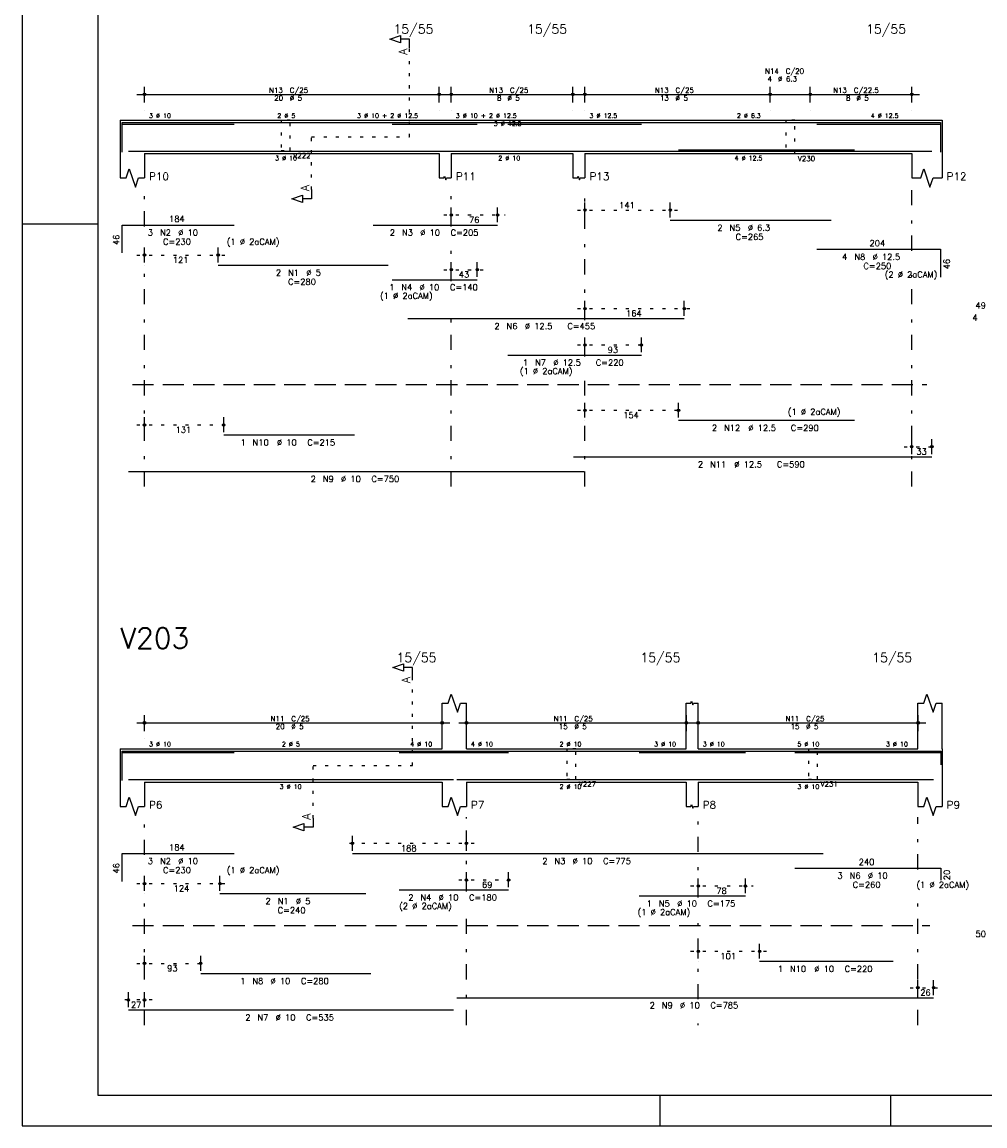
# Model space of a CAD drawing. Extents: x 0 to 84.1, y 0 to 59.4.
# Tile 1 of 8: x 0 to 31.7, y 0 to 36.3. Entities that reach past the tile are written whole.
import ezdxf

# ---------------------------------------------------------------- set-up
doc = ezdxf.new("R2010")
doc.units = 0
doc.header["$MEASUREMENT"] = 0
for name, pattern in [('ESTILO_TQS_0001', [1, 0.7, -0.3]), ('ESTILO_TQS_0002', [0.4, 0.1, -0.3]), ('ESTILO_TQS_0003', [1.5, 0.5, -0.4, 0.1, -0.5])]:
    doc.linetypes.add(name, pattern=pattern)
for name, color, linetype in [('1', 1, 'CONTINUOUS'), ('2', 2, 'CONTINUOUS'), ('4', 4, 'CONTINUOUS'), ('6', 6, 'CONTINUOUS'), ('7', 7, 'CONTINUOUS')]:
    doc.layers.add(name, color=color, linetype=linetype)
doc.styles.get("Standard").update_dxf_attribs({"font": 'ROMANS.SHX'})

msp = doc.modelspace()

# ---------------------------------------------------------------- linework, layer by layer
at = {"layer": '1', "linetype": 'ESTILO_TQS_0002'}
for p, q in [((12.755, 32.56), (12.755, 35.48)), ((9.53, 30.825), (9.53, 32.56)), ((9.53, 32.56), (12.755, 32.56)), ((13.88, 29.99), (15.907, 29.99)), ((18.28, 30.15), (21.591, 30.15)), ((3.78, 28.67), (6.706, 28.67)), ((13.88, 28.19), (15.235, 28.19)), ((18.28, 26.91), (22.052, 26.91)), ((18.28, 25.71), (20.638, 25.71)), ((18.28, 23.56), (21.86, 23.56)), ((3.78, 23.08), (6.89, 23.08)), ((29.04, 22.36), (30.2, 22.36)), ((12.855, 11.87), (12.855, 14.79)), ((9.58, 10.135), (9.58, 11.87)), ((9.58, 11.87), (12.855, 11.87)), ((14.88, 9.3), (10.627, 9.3)), ((14.38, 8.1), (16.265, 8.1)), ((3.78, 7.98), (6.764, 7.98)), ((22.01, 7.9), (24.065, 7.9)), ((22.01, 5.75), (24.53, 5.75)), ((3.78, 5.35), (6.13, 5.35)), ((29.24, 4.55), (30.26, 4.55)), ((4.28, 4.15), (3.25, 4.15))]:
    msp.add_line(p, q, dxfattribs=at)
at = {"layer": '1', "linetype": 'ESTILO_TQS_0001'}
for p, q in [((3.63, 24.405), (29.79, 24.405)), ((3.63, 6.595), (29.89, 6.595))]:
    msp.add_line(p, q, dxfattribs=at)
at = {"layer": '1', "linetype": 'ESTILO_TQS_0002'}
for points in [[(8.53, 33.11), (8.53, 32.11), (8.83, 32.11), (8.83, 33.11), (8.53, 33.11)], [(25.14, 33.11), (25.14, 32.01), (25.44, 32.01), (25.44, 33.11), (25.14, 33.11)], [(17.93, 12.42), (17.93, 11.42), (18.23, 11.42), (18.23, 12.42), (17.93, 12.42)], [(25.89, 12.42), (25.89, 11.42), (26.19, 11.42), (26.19, 12.42), (25.89, 12.42)]]:
    msp.add_lwpolyline(points, dxfattribs=at)
at = {"layer": '2', "linetype": 'Continuous'}
for p, q in [((0, 59.4), (0, 0)), ((4.03, 33.69), (4.03, 34.21)), ((13.73, 33.69), (13.73, 34.21)), ((14.13, 33.69), (14.13, 34.21)), ((18.13, 33.69), (18.13, 34.21)), ((18.53, 33.69), (18.53, 34.21)), ((24.63, 33.69), (24.63, 34.21)), ((24.63, 33.69), (24.63, 34.21)), ((25.95, 33.69), (25.95, 34.21)), ((25.95, 33.69), (25.95, 34.21)), ((29.29, 33.69), (29.29, 34.21)), ((3.78, 33.96), (13.98, 33.96)), ((13.88, 33.96), (18.38, 33.96)), ((18.28, 33.96), (24.88, 33.96)), ((24.38, 33.96), (26.2, 33.96)), ((25.7, 33.96), (29.54, 33.96)), ((4.03, 33.44), (4.03, 33.44)), ((13.73, 33.44), (13.73, 33.44)), ((14.13, 33.44), (14.13, 33.44)), ((18.13, 33.44), (18.13, 33.44)), ((18.53, 33.44), (18.53, 33.44)), ((24.63, 33.44), (24.63, 33.44)), ((24.63, 33.44), (24.63, 33.44)), ((25.95, 33.44), (25.95, 33.44)), ((25.95, 33.44), (25.95, 33.44)), ((29.29, 33.44), (29.29, 33.44)), ((3.23, 33.11), (3.23, 32.01)), ((3.23, 33.11), (4.03, 33.11)), ((4.03, 33.11), (13.73, 33.11)), ((13.73, 33.11), (14.13, 33.11)), ((14.13, 33.11), (18.13, 33.11)), ((18.13, 33.11), (18.53, 33.11)), ((18.53, 33.11), (29.29, 33.11)), ((29.29, 33.11), (30.29, 33.11)), ((30.29, 33.11), (30.29, 32.01)), ((3.23, 32.01), (3.23, 31.21)), ((4.03, 32.01), (13.73, 32.01)), ((4.03, 32.01), (4.03, 31.21)), ((13.73, 32.01), (13.73, 31.21)), ((14.13, 32.01), (18.13, 32.01)), ((14.13, 32.01), (14.13, 31.21)), ((18.13, 32.01), (18.13, 31.21)), ((18.53, 32.01), (29.29, 32.01)), ((18.53, 32.01), (18.53, 31.21)), ((29.29, 32.01), (29.29, 31.21)), ((30.29, 32.01), (30.29, 31.21)), ((14.13, 29.75), (14.13, 30.24)), ((15.657, 29.75), (15.657, 30.24)), ((18.53, 29.91), (18.53, 30.4)), ((21.341, 29.91), (21.341, 30.4)), ((18.53, 29.81), (18.53, 29.81)), ((21.341, 29.81), (21.341, 29.81)), ((0, 29.7), (0.5, 29.7)), ((0.5, 29.7), (1.5, 29.7)), ((1.5, 29.7), (2.5, 29.7)), ((14.13, 29.65), (14.13, 29.65)), ((15.657, 29.65), (15.657, 29.65)), ((4.03, 28.43), (4.03, 28.92)), ((6.456, 28.43), (6.456, 28.92)), ((14.13, 27.95), (14.13, 28.44)), ((14.985, 27.95), (14.985, 28.44)), ((4.03, 28.33), (4.03, 28.33)), ((6.456, 28.33), (6.456, 28.33)), ((14.13, 27.85), (14.13, 27.85)), ((14.985, 27.85), (14.985, 27.85)), ((18.53, 26.67), (18.53, 27.16)), ((21.802, 26.67), (21.802, 27.16)), ((18.53, 26.57), (18.53, 26.57)), ((21.802, 26.57), (21.802, 26.57)), ((18.53, 25.47), (18.53, 25.96)), ((20.388, 25.47), (20.388, 25.96)), ((18.53, 25.37), (18.53, 25.37)), ((20.388, 25.37), (20.388, 25.37)), ((18.53, 23.32), (18.53, 23.81)), ((21.61, 23.32), (21.61, 23.81)), ((4.03, 22.84), (4.03, 23.33)), ((6.64, 22.84), (6.64, 23.33)), ((18.53, 23.22), (18.53, 23.22)), ((21.61, 23.22), (21.61, 23.22)), ((4.03, 22.74), (4.03, 22.74)), ((6.64, 22.74), (6.64, 22.74)), ((29.29, 22.12), (29.29, 22.61)), ((29.95, 22.12), (29.95, 22.61)), ((29.29, 22.02), (29.29, 22.02)), ((29.95, 22.02), (29.95, 22.02)), ((13.83, 12.42), (13.83, 13.92)), ((14.63, 12.42), (14.63, 13.92)), ((21.86, 12.42), (21.86, 13.92)), ((22.26, 12.42), (22.26, 13.92)), ((29.49, 12.42), (29.49, 13.92)), ((30.29, 12.42), (30.29, 13.92)), ((4.03, 13), (4.03, 13.52)), ((13.83, 13), (13.83, 13.52)), ((14.63, 13), (14.63, 13.52)), ((21.87, 13), (21.87, 13.52)), ((22.26, 13), (22.26, 13.52)), ((29.5, 13), (29.5, 13.52)), ((3.78, 13.27), (14.08, 13.27)), ((14.38, 13.27), (22.12, 13.27)), ((22.01, 13.27), (29.75, 13.27)), ((4.03, 12.75), (4.03, 12.75)), ((13.83, 12.75), (13.83, 12.75)), ((14.63, 12.75), (14.63, 12.75)), ((21.87, 12.75), (21.87, 12.75)), ((22.26, 12.75), (22.26, 12.75)), ((29.5, 12.75), (29.5, 12.75)), ((3.23, 12.42), (3.23, 11.32)), ((3.23, 12.42), (4.03, 12.42)), ((4.03, 12.42), (13.83, 12.42)), ((14.63, 12.42), (21.86, 12.42)), ((22.26, 12.42), (29.49, 12.42)), ((30.29, 12.42), (30.29, 11.32)), ((3.23, 11.32), (3.23, 10.52)), ((4.03, 11.32), (13.83, 11.32)), ((4.03, 11.32), (4.03, 10.52)), ((13.83, 11.32), (13.83, 10.52)), ((14.63, 11.32), (21.86, 11.32)), ((14.63, 11.32), (14.63, 10.52)), ((21.86, 11.32), (21.86, 10.52)), ((22.26, 11.32), (29.49, 11.32)), ((22.26, 11.32), (22.26, 10.52)), ((29.49, 11.32), (29.49, 10.52)), ((30.29, 11.32), (30.29, 10.52)), ((10.877, 9.06), (10.877, 9.55)), ((14.63, 9.06), (14.63, 9.55)), ((10.877, 8.96), (10.877, 8.96)), ((14.63, 8.96), (14.63, 8.96)), ((4.03, 7.74), (4.03, 8.23)), ((6.514, 7.74), (6.514, 8.23)), ((14.63, 7.86), (14.63, 8.35)), ((16.015, 7.86), (16.015, 8.35)), ((22.26, 7.66), (22.26, 8.15)), ((23.815, 7.66), (23.815, 8.15)), ((4.03, 7.64), (4.03, 7.64)), ((6.514, 7.64), (6.514, 7.64)), ((14.63, 7.76), (14.63, 7.76)), ((16.015, 7.76), (16.015, 7.76)), ((22.26, 7.56), (22.26, 7.56)), ((23.815, 7.56), (23.815, 7.56)), ((22.26, 5.51), (22.26, 6)), ((24.28, 5.51), (24.28, 6)), ((4.03, 5.11), (4.03, 5.6)), ((5.88, 5.11), (5.88, 5.6)), ((22.26, 5.41), (22.26, 5.41)), ((24.28, 5.41), (24.28, 5.41)), ((4.03, 5.01), (4.03, 5.01)), ((5.88, 5.01), (5.88, 5.01)), ((29.49, 4.31), (29.49, 4.8)), ((30.01, 4.31), (30.01, 4.8)), ((3.5, 3.91), (3.5, 4.4)), ((4.03, 3.91), (4.03, 4.4)), ((29.49, 4.21), (29.49, 4.21)), ((30.01, 4.21), (30.01, 4.21)), ((3.5, 3.81), (3.5, 3.81)), ((4.03, 3.81), (4.03, 3.81)), ((21, 1), (21, 0)), ((28.6, 0), (28.6, 1)), ((0, 0), (84.1, 0))]:
    msp.add_line(p, q, dxfattribs=at)
at = {"layer": '2', "linetype": 'ESTILO_TQS_0003'}
for p, q in [((4.03, 29.612), (4.03, 30.86)), ((14.13, 29.612), (14.13, 30.86)), ((18.53, 26.532), (18.53, 30.86)), ((29.29, 28.812), (29.29, 30.86)), ((4.03, 21.05), (4.03, 28.808)), ((14.13, 27.812), (14.13, 28.808)), ((29.29, 21.05), (29.29, 28.008)), ((14.13, 21.05), (14.13, 27.008)), ((18.53, 25.332), (18.53, 25.728)), ((18.53, 21.05), (18.53, 24.528)), ((4.03, 8.922), (4.03, 10.17)), ((14.63, 7.722), (14.63, 10.17)), ((22.26, 7.522), (22.26, 10.17)), ((29.49, 8.442), (29.49, 10.17)), ((4.03, 3.32), (4.03, 8.118)), ((29.49, 3.32), (29.49, 7.638)), ((14.63, 3.32), (14.63, 6.918)), ((22.26, 4.172), (22.26, 6.718)), ((22.26, 3.32), (22.26, 3.368))]:
    msp.add_line(p, q, dxfattribs=at)
at = {"layer": '2', "linetype": 'Continuous'}
for points in [[(83.1, 1), (2.5, 1), (2.5, 58.4), (83.1, 58.4), (83.1, 1)], [(12.755, 35.48), (12.755, 35.78), (12.455, 35.78), (12.455, 35.66), (12.105, 35.78), (12.455, 35.9), (12.455, 35.78)], [(3.23, 31.21), (3.43, 31.21), (3.53, 31.51), (3.73, 30.91), (3.83, 31.21), (4.03, 31.21)], [(13.73, 31.21), (13.89, 31.21), (13.91, 31.27), (13.95, 31.15), (13.97, 31.21), (14.13, 31.21)], [(18.13, 31.21), (18.29, 31.21), (18.31, 31.27), (18.35, 31.15), (18.37, 31.21), (18.53, 31.21)], [(29.29, 31.21), (29.59, 31.21), (29.69, 31.51), (29.89, 30.91), (29.99, 31.21), (30.29, 31.21)], [(9.53, 30.825), (9.53, 30.525), (9.23, 30.525), (9.23, 30.405), (8.88, 30.525), (9.23, 30.645), (9.23, 30.525)], [(12.855, 14.79), (12.855, 15.09), (12.555, 15.09), (12.555, 14.97), (12.205, 15.09), (12.555, 15.21), (12.555, 15.09)], [(13.83, 13.92), (14.03, 13.92), (14.13, 14.22), (14.33, 13.62), (14.43, 13.92), (14.63, 13.92)], [(29.49, 13.92), (29.69, 13.92), (29.79, 14.22), (29.99, 13.62), (30.09, 13.92), (30.29, 13.92)], [(21.86, 13.92), (22.02, 13.92), (22.04, 13.98), (22.08, 13.86), (22.1, 13.92), (22.26, 13.92)], [(3.23, 10.52), (3.43, 10.52), (3.53, 10.82), (3.73, 10.22), (3.83, 10.52), (4.03, 10.52)], [(13.83, 10.52), (14.03, 10.52), (14.13, 10.82), (14.33, 10.22), (14.43, 10.52), (14.63, 10.52)], [(21.86, 10.52), (22.02, 10.52), (22.04, 10.58), (22.08, 10.46), (22.1, 10.52), (22.26, 10.52)], [(29.49, 10.52), (29.69, 10.52), (29.79, 10.82), (29.99, 10.22), (30.09, 10.52), (30.29, 10.52)], [(9.58, 10.135), (9.58, 9.835), (9.28, 9.835), (9.28, 9.715), (8.93, 9.835), (9.28, 9.955), (9.28, 9.835)]]:
    msp.add_lwpolyline(points, dxfattribs=at)
for centre, radius in [((4.03, 33.96), 0.0416), ((4.03, 33.96), 0.0208), ((13.73, 33.96), 0.0416), ((13.73, 33.96), 0.0208), ((14.13, 33.96), 0.0416), ((14.13, 33.96), 0.0208), ((18.13, 33.96), 0.0416), ((18.13, 33.96), 0.0208), ((18.53, 33.96), 0.0416), ((18.53, 33.96), 0.0208), ((24.63, 33.96), 0.0416), ((24.63, 33.96), 0.0416), ((24.63, 33.96), 0.0208), ((24.63, 33.96), 0.0208), ((25.95, 33.96), 0.0416), ((25.95, 33.96), 0.0416), ((25.95, 33.96), 0.0208), ((25.95, 33.96), 0.0208), ((29.29, 33.96), 0.0416), ((29.29, 33.96), 0.0208), ((18.53, 30.15), 0.04), ((18.53, 30.15), 0.02), ((21.341, 30.15), 0.04), ((21.341, 30.15), 0.02), ((14.13, 29.99), 0.04), ((14.13, 29.99), 0.02), ((15.657, 29.99), 0.04), ((15.657, 29.99), 0.02), ((4.03, 28.67), 0.04), ((6.456, 28.67), 0.04), ((4.03, 28.67), 0.02), ((6.456, 28.67), 0.02), ((14.13, 28.19), 0.04), ((14.13, 28.19), 0.02), ((14.985, 28.19), 0.04), ((14.985, 28.19), 0.02), ((18.53, 26.91), 0.04), ((18.53, 26.91), 0.02), ((21.802, 26.91), 0.04), ((21.802, 26.91), 0.02), ((18.53, 25.71), 0.04), ((18.53, 25.71), 0.02), ((20.388, 25.71), 0.04), ((20.388, 25.71), 0.02), ((18.53, 23.56), 0.04), ((18.53, 23.56), 0.02), ((21.61, 23.56), 0.04), ((21.61, 23.56), 0.02), ((4.03, 23.08), 0.04), ((4.03, 23.08), 0.02), ((6.64, 23.08), 0.04), ((6.64, 23.08), 0.02), ((29.29, 22.36), 0.04), ((29.29, 22.36), 0.02), ((29.95, 22.36), 0.04), ((29.95, 22.36), 0.02), ((4.03, 13.27), 0.0416), ((4.03, 13.27), 0.0208), ((13.83, 13.27), 0.0416), ((13.83, 13.27), 0.0208), ((14.63, 13.27), 0.0416), ((14.63, 13.27), 0.0208), ((21.87, 13.27), 0.0416), ((21.87, 13.27), 0.0208), ((22.26, 13.27), 0.0416), ((22.26, 13.27), 0.0208), ((29.5, 13.27), 0.0416), ((29.5, 13.27), 0.0208), ((10.877, 9.3), 0.04), ((10.877, 9.3), 0.02), ((14.63, 9.3), 0.04), ((14.63, 9.3), 0.02), ((4.03, 7.98), 0.04), ((4.03, 7.98), 0.02), ((6.514, 7.98), 0.04), ((6.514, 7.98), 0.02), ((14.63, 8.1), 0.04), ((14.63, 8.1), 0.02), ((16.015, 8.1), 0.04), ((16.015, 8.1), 0.02), ((22.26, 7.9), 0.04), ((22.26, 7.9), 0.02), ((23.815, 7.9), 0.04), ((23.815, 7.9), 0.02), ((22.26, 5.75), 0.04), ((22.26, 5.75), 0.02), ((24.28, 5.75), 0.04), ((24.28, 5.75), 0.02), ((4.03, 5.35), 0.04), ((4.03, 5.35), 0.02), ((5.88, 5.35), 0.04), ((5.88, 5.35), 0.02), ((29.49, 4.55), 0.04), ((29.49, 4.55), 0.02), ((30.01, 4.55), 0.04), ((30.01, 4.55), 0.02), ((3.5, 4.15), 0.04), ((3.5, 4.15), 0.02), ((4.03, 4.15), 0.04), ((4.03, 4.15), 0.02)]:
    msp.add_circle(centre, radius, dxfattribs=at)
at = {"layer": '4', "linetype": 'Continuous'}
for p, q in [((3.3, 32.11), (3.3, 33.03)), ((3.3, 33.03), (6.98, 33.03)), ((3.3, 32.06), (3.3, 32.98)), ((3.3, 32.98), (6.98, 32.98)), ((6.456, 33.03), (12.056, 33.03)), ((11.557, 33.03), (15.657, 33.03)), ((12.185, 32.98), (14.985, 32.98)), ((12.702, 33.03), (21.802, 33.03)), ((15.988, 32.98), (20.388, 32.98)), ((21.341, 33.03), (26.641, 33.03)), ((26.16, 33.03), (30.24, 33.03)), ((26.16, 32.98), (30.24, 32.98)), ((30.24, 33.03), (30.24, 32.11)), ((30.24, 32.98), (30.24, 32.06)), ((3.5, 32.09), (18.5, 32.09)), ((6.64, 32.09), (10.94, 32.09)), ((18.15, 32.09), (29.95, 32.09)), ((21.61, 32.14), (27.41, 32.14)), ((21.61, 32.09), (27.41, 32.09)), ((3.3, 11.42), (3.3, 12.34)), ((3.3, 12.34), (6.98, 12.34)), ((3.3, 11.37), (3.3, 12.29)), ((3.3, 12.29), (6.98, 12.29)), ((6.514, 12.34), (11.314, 12.34)), ((10.877, 12.34), (26.377, 12.34)), ((12.415, 12.29), (16.015, 12.29)), ((20.315, 12.29), (23.815, 12.29)), ((25.445, 12.34), (30.245, 12.34)), ((25.445, 12.29), (30.245, 12.29)), ((30.245, 12.34), (30.245, 11.94)), ((30.245, 12.29), (30.245, 11.89)), ((3.5, 11.4), (14.2, 11.4)), ((5.88, 11.4), (11.48, 11.4)), ((14.31, 11.4), (30.01, 11.4)), ((24.28, 11.4), (28.68, 11.4))]:
    msp.add_line(p, q, dxfattribs=at)
at = {"layer": '6', "linetype": 'Continuous'}
for p, q in [((21.341, 29.82), (26.641, 29.82)), ((3.3, 28.74), (3.3, 29.66)), ((3.3, 29.66), (6.98, 29.66)), ((11.557, 29.66), (15.657, 29.66)), ((26.16, 28.86), (30.24, 28.86)), ((30.24, 28.86), (30.24, 27.94)), ((6.456, 28.34), (12.056, 28.34)), ((12.185, 27.86), (14.985, 27.86)), ((12.702, 26.58), (21.802, 26.58)), ((15.988, 25.38), (20.388, 25.38)), ((21.61, 23.23), (27.41, 23.23)), ((6.64, 22.75), (10.94, 22.75)), ((18.15, 22.03), (29.95, 22.03)), ((3.5, 21.55), (18.5, 21.55)), ((3.3, 8.05), (3.3, 8.97)), ((3.3, 8.97), (6.98, 8.97)), ((10.877, 8.97), (26.377, 8.97)), ((25.445, 8.49), (30.245, 8.49)), ((30.245, 8.49), (30.245, 8.09)), ((6.514, 7.65), (11.314, 7.65)), ((12.415, 7.77), (16.015, 7.77)), ((20.315, 7.57), (23.815, 7.57)), ((24.28, 5.42), (28.68, 5.42)), ((5.88, 5.02), (11.48, 5.02)), ((14.31, 4.22), (30.01, 4.22)), ((3.5, 3.82), (14.2, 3.82))]:
    msp.add_line(p, q, dxfattribs=at)

# ---------------------------------------------------------------- texts
at = {"layer": '2', "linetype": 'Continuous'}
for s, height, p in [('15/55', 0.3, (12.23, 35.96)), ('15/55', 0.3, (16.63, 35.96)), ('15/55', 0.3, (27.79, 35.96)), ('N14', 0.17, (24.46, 34.64)), ('4', 0.17, (24.545, 34.385)), ('%%c 6.3', 0.17, (24.885, 34.385)), ('C/20', 0.17, (25.14, 34.64)), ('N13', 0.17, (8.132, 34.011)), ('C/25', 0.17, (8.812, 34.011)), ('N13', 0.17, (15.382, 34.011)), ('C/25', 0.17, (16.062, 34.011)), ('N13', 0.17, (20.832, 34.011)), ('C/25', 0.17, (21.512, 34.011)), ('N13', 0.17, (26.702, 34.011)), ('C/22.5', 0.17, (27.382, 34.011)), ('20', 0.17, (8.302, 33.756)), ('%%c 5', 0.17, (8.812, 33.756)), ('8', 0.17, (15.637, 33.756)), ('%%c 5', 0.17, (15.977, 33.756)), ('13', 0.17, (21.002, 33.756)), ('%%c 5', 0.17, (21.512, 33.756)), ('8', 0.17, (27.127, 33.756)), ('%%c 5', 0.17, (27.467, 33.756)), ('3 %%c 10', 0.15, (4.18, 33.185)), ('2 %%c 5', 0.15, (8.405, 33.185)), ('3 %%c 10 + 2 %%c 12.5', 0.15, (11.03, 33.185)), ('3 %%c 10 + 2 %%c 12.5', 0.15, (14.28, 33.185)), ('3 %%c 12.5', 0.15, (15.53, 32.922)), ('3 %%c 12.5', 0.15, (18.68, 33.185)), ('2 %%c 6.3', 0.15, (23.535, 33.185)), ('4 %%c 12.5', 0.15, (27.94, 33.185)), ('V222', 0.17, (8.93, 31.86)), ('3 %%c 10', 0.15, (8.33, 31.785)), ('2 %%c 10', 0.15, (15.68, 31.785)), ('4 %%c 12.5', 0.15, (23.46, 31.785)), ('V230', 0.17, (25.54, 31.76)), ('P10', 0.25, (4.18, 31.135)), ('P11', 0.25, (14.28, 31.135)), ('P13', 0.25, (18.68, 31.135)), ('P12', 0.25, (30.44, 31.135)), ('141', 0.2, (19.656, 30.21)), ('184', 0.2, (4.84, 29.76)), ('76', 0.2, (14.713, 29.73)), ('3', 0.2, (4.14, 29.31)), ('N2', 0.2, (4.54, 29.31)), ('%%c 10', 0.2, (5.14, 29.31)), ('2', 0.2, (12.107, 29.31)), ('N3', 0.2, (12.507, 29.31)), ('%%c 10', 0.2, (13.107, 29.31)), ('C=205', 0.2, (14.107, 29.31)), ('2', 0.2, (22.891, 29.47)), ('N5', 0.2, (23.291, 29.47)), ('%%c 6.3', 0.2, (23.891, 29.47)), ('C=230', 0.2, (4.64, 29.01)), ('(1 %%c 2aCAM)', 0.2, (6.74, 29.01)), ('C=265', 0.2, (23.491, 29.17)), ('204', 0.2, (27.9, 28.96)), ('4', 0.2, (27, 28.51)), ('N8', 0.2, (27.4, 28.51)), ('%%c 12.5', 0.2, (28, 28.51)), ('121', 0.2, (4.963, 28.41)), ('C=250', 0.2, (27.7, 28.21)), ('2', 0.2, (8.356, 27.99)), ('N1', 0.2, (8.756, 27.99)), ('%%c 5', 0.2, (9.356, 27.99)), ('43', 0.2, (14.377, 27.93)), ('(2 %%c 2aCAM)', 0.2, (28.4, 27.93)), ('C=280', 0.2, (8.756, 27.69)), ('1', 0.2, (12.085, 27.51)), ('N4', 0.2, (12.485, 27.51)), ('%%c 10', 0.2, (13.085, 27.51)), ('C=140', 0.2, (14.085, 27.51)), ('(1 %%c 2aCAM)', 0.2, (11.785, 27.23)), ('49', 0.2, (31.39, 26.91)), ('164', 0.2, (19.886, 26.65)), ('4', 0.2, (31.29, 26.51)), ('2', 0.2, (15.552, 26.23)), ('N6', 0.2, (15.952, 26.23)), ('%%c 12.5', 0.2, (16.552, 26.23)), ('C=455', 0.2, (17.952, 26.23)), ('93', 0.2, (19.279, 25.45)), ('1', 0.2, (16.488, 25.03)), ('N7', 0.2, (16.888, 25.03)), ('%%c 12.5', 0.2, (17.488, 25.03)), ('C=220', 0.2, (18.888, 25.03)), ('(1 %%c 2aCAM)', 0.2, (16.388, 24.75)), ('(1 %%c 2aCAM)', 0.2, (25.21, 23.41)), ('154', 0.2, (19.79, 23.3)), ('131', 0.2, (5.055, 22.82)), ('2', 0.2, (22.71, 22.88)), ('N12', 0.2, (23.11, 22.88)), ('%%c 12.5', 0.2, (23.91, 22.88)), ('C=290', 0.2, (25.31, 22.88)), ('1', 0.2, (7.19, 22.4)), ('N10', 0.2, (7.59, 22.4)), ('%%c 10', 0.2, (8.39, 22.4)), ('C=215', 0.2, (9.39, 22.4)), ('33', 0.2, (29.44, 22.1)), ('2', 0.2, (22.25, 21.68)), ('N11', 0.2, (22.65, 21.68)), ('%%c 12.5', 0.2, (23.45, 21.68)), ('C=590', 0.2, (24.85, 21.68)), ('2', 0.2, (9.5, 21.2)), ('N9', 0.2, (9.9, 21.2)), ('%%c 10', 0.2, (10.5, 21.2)), ('C=750', 0.2, (11.5, 21.2)), ('15/55', 0.3, (12.33, 15.27)), ('15/55', 0.3, (20.36, 15.27)), ('15/55', 0.3, (27.99, 15.27)), ('N11', 0.17, (8.182, 13.321)), ('C/25', 0.17, (8.862, 13.321)), ('N11', 0.17, (17.502, 13.321)), ('C/25', 0.17, (18.182, 13.321)), ('N11', 0.17, (25.132, 13.321)), ('C/25', 0.17, (25.812, 13.321)), ('20', 0.17, (8.352, 13.066)), ('%%c 5', 0.17, (8.862, 13.066)), ('15', 0.17, (17.672, 13.066)), ('%%c 5', 0.17, (18.182, 13.066)), ('15', 0.17, (25.302, 13.066)), ('%%c 5', 0.17, (25.812, 13.066)), ('3 %%c 10', 0.15, (4.18, 12.495)), ('2 %%c 5', 0.15, (8.555, 12.495)), ('4 %%c 10', 0.15, (12.78, 12.495)), ('4 %%c 10', 0.15, (14.78, 12.495)), ('2 %%c 10', 0.15, (17.695, 12.495)), ('3 %%c 10', 0.15, (20.81, 12.495)), ('3 %%c 10', 0.15, (22.41, 12.495)), ('5 %%c 10', 0.15, (25.525, 12.495)), ('3 %%c 10', 0.15, (28.44, 12.495)), ('V227', 0.17, (18.33, 11.17)), ('V231', 0.17, (26.29, 11.17)), ('3 %%c 10', 0.15, (8.48, 11.095)), ('2 %%c 10', 0.15, (17.695, 11.095)), ('3 %%c 10', 0.15, (25.525, 11.095)), ('P6', 0.25, (4.18, 10.445)), ('P7', 0.25, (14.78, 10.445)), ('P8', 0.25, (22.41, 10.445)), ('P9', 0.25, (30.44, 10.445)), ('184', 0.2, (4.84, 9.07)), ('188', 0.2, (12.473, 9.04)), ('3', 0.2, (4.14, 8.62)), ('N2', 0.2, (4.54, 8.62)), ('%%c 10', 0.2, (5.14, 8.62)), ('2', 0.2, (17.127, 8.62)), ('N3', 0.2, (17.527, 8.62)), ('%%c 10', 0.2, (18.127, 8.62)), ('C=775', 0.2, (19.127, 8.62)), ('240', 0.2, (27.545, 8.59)), ('C=230', 0.2, (4.64, 8.32)), ('(1 %%c 2aCAM)', 0.2, (6.74, 8.32)), ('69', 0.2, (15.142, 7.84)), ('3', 0.2, (26.845, 8.14)), ('N6', 0.2, (27.245, 8.14)), ('C=260', 0.2, (27.345, 7.84)), ('%%c 10', 0.2, (27.845, 8.14)), ('(1 %%c 2aCAM)', 0.2, (29.445, 7.84)), ('124', 0.2, (4.992, 7.72)), ('78', 0.2, (22.857, 7.64)), ('2', 0.2, (8.014, 7.3)), ('N1', 0.2, (8.414, 7.3)), ('%%c 5', 0.2, (9.014, 7.3)), ('(2 %%c 2aCAM)', 0.2, (12.415, 7.14)), ('2', 0.2, (12.715, 7.42)), ('N4', 0.2, (13.115, 7.42)), ('%%c 10', 0.2, (13.715, 7.42)), ('C=180', 0.2, (14.715, 7.42)), ('1', 0.2, (20.565, 7.22)), ('N5', 0.2, (20.965, 7.22)), ('%%c 10', 0.2, (21.565, 7.22)), ('C=175', 0.2, (22.565, 7.22)), ('C=240', 0.2, (8.414, 7)), ('(1 %%c 2aCAM)', 0.2, (20.265, 6.94)), ('50', 0.2, (31.39, 6.22)), ('101', 0.2, (22.99, 5.49)), ('93', 0.2, (4.775, 5.09)), ('1', 0.2, (24.88, 5.07)), ('N10', 0.2, (25.28, 5.07)), ('%%c 10', 0.2, (26.08, 5.07)), ('C=220', 0.2, (27.08, 5.07)), ('1', 0.2, (7.18, 4.67)), ('N8', 0.2, (7.58, 4.67)), ('%%c 10', 0.2, (8.18, 4.67)), ('C=280', 0.2, (9.18, 4.67)), ('26', 0.2, (29.57, 4.29)), ('27', 0.2, (3.585, 3.89)), ('2', 0.2, (20.66, 3.87)), ('N9', 0.2, (21.06, 3.87)), ('%%c 10', 0.2, (21.66, 3.87)), ('C=785', 0.2, (22.66, 3.87)), ('2', 0.2, (7.35, 3.47)), ('N7', 0.2, (7.75, 3.47)), ('%%c 10', 0.2, (8.35, 3.47)), ('C=535', 0.2, (9.35, 3.47))]:
    msp.add_text(s, height=height, dxfattribs=at).set_placement(p)
for s, height, p in [('A', 0.272, (12.673, 35.262)), ('A', 0.272, (9.448, 30.771)), ('46', 0.2, (3.2, 29)), ('46', 0.2, (30.54, 28.2)), ('A', 0.272, (12.773, 14.572)), ('A', 0.272, (9.498, 10.081)), ('46', 0.2, (3.2, 8.31)), ('20', 0.2, (30.545, 8.09))]:
    msp.add_text(s, height=height, rotation=90, dxfattribs=at).set_placement(p)
at = {"layer": '7', "linetype": 'Continuous'}
msp.add_text('V203', height=0.68, dxfattribs=at).set_placement((3.23, 15.72))

doc.saveas('drawing.dxf')
